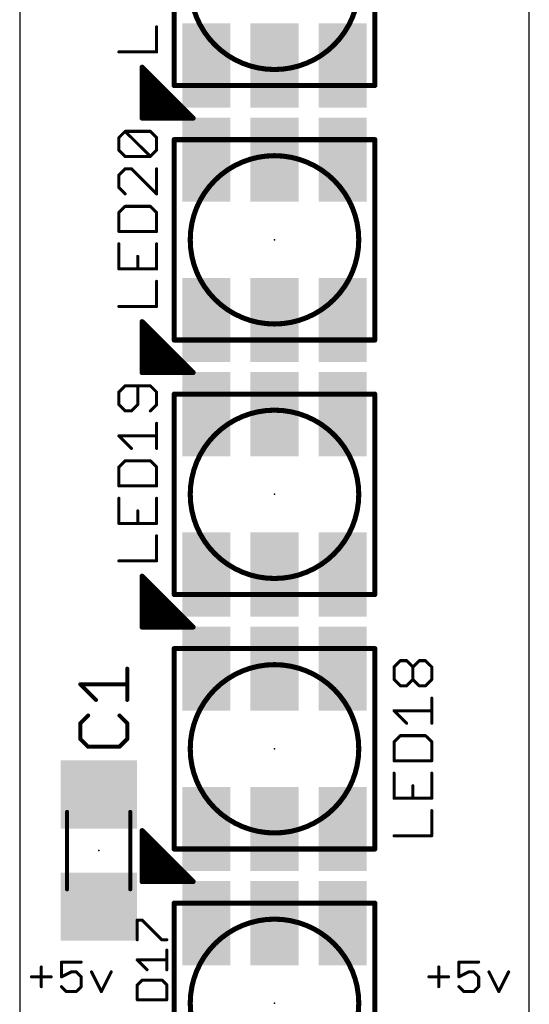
# Model space of a CAD drawing. Extents: x -0.01 to 0.51, y -0.01 to 8.26.
# Tile 6 of 10: x 0 to 0.5, y 4.25 to 5.22. Entities that reach past the tile are written whole.
import ezdxf

# ---------------------------------------------------------------- set-up
doc = ezdxf.new("R2010")
doc.units = 0
for name, color, linetype in [('20', 7, 'CONTINUOUS'), ('21', 253, 'CONTINUOUS'), ('23', 7, 'CONTINUOUS'), ('25', 253, 'CONTINUOUS'), ('29', 253, 'CONTINUOUS'), ('31', 253, 'CONTINUOUS'), ('51', 253, 'CONTINUOUS')]:
    doc.layers.add(name, color=color, linetype=linetype)

# ---------------------------------------------------------------- blocks, each defined once
blk = doc.blocks.new('RECT')
blk.add_solid([(-0.5, -0.5), (0.5, -0.5), (-0.5, 0.5), (0.5, 0.5)])

msp = doc.modelspace()

# ---------------------------------------------------------------- linework, layer by layer
at = {"layer": '20'}
for p, q in [((0, 8.25), (0, 0)), ((0.5, 0), (0.5, 8.25))]:
    msp.add_line(p, q, dxfattribs=at)
at = {"layer": '21', "const_width": 0.005}
for points in [[(0.151575, 5.151575), (0.151575, 5.348425)], [(0.348425, 5.348425), (0.348425, 5.151575)], [(0.1201, 5.1196), (0.1201, 5.1696)], [(0.1201, 5.1696), (0.1701, 5.1196)], [(0.125, 5.1196), (0.125, 5.1647)], [(0.13, 5.1196), (0.13, 5.1597)], [(0.135, 5.1196), (0.135, 5.1547)], [(0.14, 5.1196), (0.14, 5.1497)], [(0.145, 5.1196), (0.145, 5.1447)], [(0.348425, 5.151575), (0.151575, 5.151575)], [(0.15, 5.1196), (0.15, 5.1397)], [(0.155, 5.1196), (0.155, 5.1347)], [(0.16, 5.1196), (0.16, 5.1297)], [(0.165, 5.1196), (0.165, 5.1247)], [(0.1701, 5.1196), (0.1201, 5.1196)], [(0.17, 5.1196), (0.17, 5.1197)], [(0.151575, 4.901575), (0.151575, 5.098425)], [(0.151575, 5.098425), (0.348425, 5.098425)], [(0.348425, 5.098425), (0.348425, 4.901575)], [(0.1201, 4.8696), (0.1201, 4.9196)], [(0.1201, 4.9196), (0.1701, 4.8696)], [(0.125, 4.8696), (0.125, 4.9147)], [(0.13, 4.8696), (0.13, 4.9097)], [(0.135, 4.8696), (0.135, 4.9047)], [(0.348425, 4.901575), (0.151575, 4.901575)], [(0.14, 4.8696), (0.14, 4.8997)], [(0.145, 4.8696), (0.145, 4.8947)], [(0.15, 4.8696), (0.15, 4.8897)], [(0.155, 4.8696), (0.155, 4.8847)], [(0.16, 4.8696), (0.16, 4.8797)], [(0.165, 4.8696), (0.165, 4.8747)], [(0.1701, 4.8696), (0.1201, 4.8696)], [(0.17, 4.8696), (0.17, 4.8697)], [(0.151575, 4.651575), (0.151575, 4.848425)], [(0.151575, 4.848425), (0.348425, 4.848425)], [(0.348425, 4.848425), (0.348425, 4.651575)], [(0.1201, 4.6196), (0.1201, 4.6696)], [(0.1201, 4.6696), (0.1701, 4.6196)], [(0.125, 4.6196), (0.125, 4.6647)], [(0.13, 4.6196), (0.13, 4.6597)], [(0.135, 4.6196), (0.135, 4.6547)], [(0.348425, 4.651575), (0.151575, 4.651575)], [(0.14, 4.6196), (0.14, 4.6497)], [(0.145, 4.6196), (0.145, 4.6447)], [(0.15, 4.6196), (0.15, 4.6397)], [(0.155, 4.6196), (0.155, 4.6347)], [(0.16, 4.6196), (0.16, 4.6297)], [(0.165, 4.6196), (0.165, 4.6247)], [(0.1701, 4.6196), (0.1201, 4.6196)], [(0.17, 4.6196), (0.17, 4.6197)], [(0.151575, 4.401575), (0.151575, 4.598425)], [(0.151575, 4.598425), (0.348425, 4.598425)], [(0.348425, 4.598425), (0.348425, 4.401575)], [(0.1201, 4.3696), (0.1201, 4.4196)], [(0.1201, 4.4196), (0.1701, 4.3696)], [(0.125, 4.3696), (0.125, 4.4147)], [(0.13, 4.3696), (0.13, 4.4097)], [(0.135, 4.3696), (0.135, 4.4047)], [(0.14, 4.3696), (0.14, 4.3997)], [(0.348425, 4.401575), (0.151575, 4.401575)], [(0.145, 4.3696), (0.145, 4.3947)], [(0.15, 4.3696), (0.15, 4.3897)], [(0.155, 4.3696), (0.155, 4.3847)], [(0.16, 4.3696), (0.16, 4.3797)], [(0.1701, 4.3696), (0.1201, 4.3696)], [(0.165, 4.3696), (0.165, 4.3747)], [(0.17, 4.3696), (0.17, 4.3697)], [(0.151575, 4.151575), (0.151575, 4.348425)], [(0.151575, 4.348425), (0.348425, 4.348425)], [(0.348425, 4.348425), (0.348425, 4.151575)]]:
    msp.add_lwpolyline(points, dxfattribs=at)
at = {"layer": '21'}
for points, const_width in [([(0.25, 5.167323, 1), (0.25, 5.332677, 1), (0.25, 5.167323)], 0.005), ([(0.12135, 5.1696, 1), (0.11885, 5.1696)], 0.0025), ([(0.120984, 5.170484, 1), (0.119216, 5.168716)], 0.0025), ([(0.12625, 5.1647, 1), (0.12375, 5.1647)], 0.0025), ([(0.13125, 5.1597, 1), (0.12875, 5.1597)], 0.0025), ([(0.13625, 5.1547, 1), (0.13375, 5.1547)], 0.0025), ([(0.14125, 5.1497, 1), (0.13875, 5.1497)], 0.0025), ([(0.14625, 5.1447, 1), (0.14375, 5.1447)], 0.0025), ([(0.151575, 5.152825, 1), (0.151575, 5.150325)], 0.0025), ([(0.150325, 5.151575, 1), (0.152825, 5.151575)], 0.0025), ([(0.347175, 5.151575, 1), (0.349675, 5.151575)], 0.0025), ([(0.348425, 5.150325, 1), (0.348425, 5.152825)], 0.0025), ([(0.15125, 5.1397, 1), (0.14875, 5.1397)], 0.0025), ([(0.15625, 5.1347, 1), (0.15375, 5.1347)], 0.0025), ([(0.16125, 5.1297, 1), (0.15875, 5.1297)], 0.0025), ([(0.16625, 5.1247, 1), (0.16375, 5.1247)], 0.0025), ([(0.1201, 5.12085, 1), (0.1201, 5.11835)], 0.0025), ([(0.11885, 5.1196, 1), (0.12135, 5.1196)], 0.0025), ([(0.12375, 5.1196, 1), (0.12625, 5.1196)], 0.0025), ([(0.12875, 5.1196, 1), (0.13125, 5.1196)], 0.0025), ([(0.13375, 5.1196, 1), (0.13625, 5.1196)], 0.0025), ([(0.13875, 5.1196, 1), (0.14125, 5.1196)], 0.0025), ([(0.14375, 5.1196, 1), (0.14625, 5.1196)], 0.0025), ([(0.14875, 5.1196, 1), (0.15125, 5.1196)], 0.0025), ([(0.15375, 5.1196, 1), (0.15625, 5.1196)], 0.0025), ([(0.15875, 5.1196, 1), (0.16125, 5.1196)], 0.0025), ([(0.16375, 5.1196, 1), (0.16625, 5.1196)], 0.0025), ([(0.17125, 5.1197, 1), (0.16875, 5.1197)], 0.0025), ([(0.16875, 5.1196, 1), (0.17125, 5.1196)], 0.0025), ([(0.169216, 5.118716, 1), (0.170984, 5.120484)], 0.0025), ([(0.1701, 5.11835, 1), (0.1701, 5.12085)], 0.0025), ([(0.152825, 5.098425, 1), (0.150325, 5.098425)], 0.0025), ([(0.151575, 5.099675, 1), (0.151575, 5.097175)], 0.0025), ([(0.349675, 5.098425, 1), (0.347175, 5.098425)], 0.0025), ([(0.348425, 5.097175, 1), (0.348425, 5.099675)], 0.0025), ([(0.25, 4.917323, 1), (0.25, 5.082677, 1), (0.25, 4.917323)], 0.005), ([(0.12135, 4.9196, 1), (0.11885, 4.9196)], 0.0025), ([(0.120984, 4.920484, 1), (0.119216, 4.918716)], 0.0025), ([(0.12625, 4.9147, 1), (0.12375, 4.9147)], 0.0025), ([(0.13125, 4.9097, 1), (0.12875, 4.9097)], 0.0025), ([(0.13625, 4.9047, 1), (0.13375, 4.9047)], 0.0025), ([(0.151575, 4.902825, 1), (0.151575, 4.900325)], 0.0025), ([(0.348425, 4.900325, 1), (0.348425, 4.902825)], 0.0025), ([(0.14125, 4.8997, 1), (0.13875, 4.8997)], 0.0025), ([(0.14625, 4.8947, 1), (0.14375, 4.8947)], 0.0025), ([(0.150325, 4.901575, 1), (0.152825, 4.901575)], 0.0025), ([(0.347175, 4.901575, 1), (0.349675, 4.901575)], 0.0025), ([(0.15125, 4.8897, 1), (0.14875, 4.8897)], 0.0025), ([(0.15625, 4.8847, 1), (0.15375, 4.8847)], 0.0025), ([(0.16125, 4.8797, 1), (0.15875, 4.8797)], 0.0025), ([(0.16625, 4.8747, 1), (0.16375, 4.8747)], 0.0025), ([(0.1201, 4.87085, 1), (0.1201, 4.86835)], 0.0025), ([(0.11885, 4.8696, 1), (0.12135, 4.8696)], 0.0025), ([(0.12375, 4.8696, 1), (0.12625, 4.8696)], 0.0025), ([(0.12875, 4.8696, 1), (0.13125, 4.8696)], 0.0025), ([(0.13375, 4.8696, 1), (0.13625, 4.8696)], 0.0025), ([(0.13875, 4.8696, 1), (0.14125, 4.8696)], 0.0025), ([(0.14375, 4.8696, 1), (0.14625, 4.8696)], 0.0025), ([(0.14875, 4.8696, 1), (0.15125, 4.8696)], 0.0025), ([(0.15375, 4.8696, 1), (0.15625, 4.8696)], 0.0025), ([(0.15875, 4.8696, 1), (0.16125, 4.8696)], 0.0025), ([(0.16375, 4.8696, 1), (0.16625, 4.8696)], 0.0025), ([(0.17125, 4.8697, 1), (0.16875, 4.8697)], 0.0025), ([(0.16875, 4.8696, 1), (0.17125, 4.8696)], 0.0025), ([(0.169216, 4.868716, 1), (0.170984, 4.870484)], 0.0025), ([(0.1701, 4.86835, 1), (0.1701, 4.87085)], 0.0025), ([(0.152825, 4.848425, 1), (0.150325, 4.848425)], 0.0025), ([(0.151575, 4.849675, 1), (0.151575, 4.847175)], 0.0025), ([(0.349675, 4.848425, 1), (0.347175, 4.848425)], 0.0025), ([(0.348425, 4.847175, 1), (0.348425, 4.849675)], 0.0025), ([(0.25, 4.667323, 1), (0.25, 4.832677, 1), (0.25, 4.667323)], 0.005), ([(0.12135, 4.6696, 1), (0.11885, 4.6696)], 0.0025), ([(0.120984, 4.670484, 1), (0.119216, 4.668716)], 0.0025), ([(0.12625, 4.6647, 1), (0.12375, 4.6647)], 0.0025), ([(0.13125, 4.6597, 1), (0.12875, 4.6597)], 0.0025), ([(0.13625, 4.6547, 1), (0.13375, 4.6547)], 0.0025), ([(0.151575, 4.652825, 1), (0.151575, 4.650325)], 0.0025), ([(0.150325, 4.651575, 1), (0.152825, 4.651575)], 0.0025), ([(0.347175, 4.651575, 1), (0.349675, 4.651575)], 0.0025), ([(0.348425, 4.650325, 1), (0.348425, 4.652825)], 0.0025), ([(0.14125, 4.6497, 1), (0.13875, 4.6497)], 0.0025), ([(0.14625, 4.6447, 1), (0.14375, 4.6447)], 0.0025), ([(0.15125, 4.6397, 1), (0.14875, 4.6397)], 0.0025), ([(0.15625, 4.6347, 1), (0.15375, 4.6347)], 0.0025), ([(0.16125, 4.6297, 1), (0.15875, 4.6297)], 0.0025), ([(0.16625, 4.6247, 1), (0.16375, 4.6247)], 0.0025), ([(0.1201, 4.62085, 1), (0.1201, 4.61835)], 0.0025), ([(0.11885, 4.6196, 1), (0.12135, 4.6196)], 0.0025), ([(0.12375, 4.6196, 1), (0.12625, 4.6196)], 0.0025), ([(0.12875, 4.6196, 1), (0.13125, 4.6196)], 0.0025), ([(0.13375, 4.6196, 1), (0.13625, 4.6196)], 0.0025), ([(0.13875, 4.6196, 1), (0.14125, 4.6196)], 0.0025), ([(0.14375, 4.6196, 1), (0.14625, 4.6196)], 0.0025), ([(0.14875, 4.6196, 1), (0.15125, 4.6196)], 0.0025), ([(0.15375, 4.6196, 1), (0.15625, 4.6196)], 0.0025), ([(0.15875, 4.6196, 1), (0.16125, 4.6196)], 0.0025), ([(0.16375, 4.6196, 1), (0.16625, 4.6196)], 0.0025), ([(0.17125, 4.6197, 1), (0.16875, 4.6197)], 0.0025), ([(0.16875, 4.6196, 1), (0.17125, 4.6196)], 0.0025), ([(0.169216, 4.618716, 1), (0.170984, 4.620484)], 0.0025), ([(0.1701, 4.61835, 1), (0.1701, 4.62085)], 0.0025), ([(0.152825, 4.598425, 1), (0.150325, 4.598425)], 0.0025), ([(0.151575, 4.599675, 1), (0.151575, 4.597175)], 0.0025), ([(0.349675, 4.598425, 1), (0.347175, 4.598425)], 0.0025), ([(0.348425, 4.597175, 1), (0.348425, 4.599675)], 0.0025), ([(0.25, 4.417323, 1), (0.25, 4.582677, 1), (0.25, 4.417323)], 0.005), ([(0.12135, 4.4196, 1), (0.11885, 4.4196)], 0.0025), ([(0.120984, 4.420484, 1), (0.119216, 4.418716)], 0.0025), ([(0.12625, 4.4147, 1), (0.12375, 4.4147)], 0.0025), ([(0.13125, 4.4097, 1), (0.12875, 4.4097)], 0.0025), ([(0.13625, 4.4047, 1), (0.13375, 4.4047)], 0.0025), ([(0.14125, 4.3997, 1), (0.13875, 4.3997)], 0.0025), ([(0.151575, 4.402825, 1), (0.151575, 4.400325)], 0.0025), ([(0.150325, 4.401575, 1), (0.152825, 4.401575)], 0.0025), ([(0.347175, 4.401575, 1), (0.349675, 4.401575)], 0.0025), ([(0.348425, 4.400325, 1), (0.348425, 4.402825)], 0.0025), ([(0.14625, 4.3947, 1), (0.14375, 4.3947)], 0.0025), ([(0.15125, 4.3897, 1), (0.14875, 4.3897)], 0.0025), ([(0.15625, 4.3847, 1), (0.15375, 4.3847)], 0.0025), ([(0.16125, 4.3797, 1), (0.15875, 4.3797)], 0.0025), ([(0.1201, 4.37085, 1), (0.1201, 4.36835)], 0.0025), ([(0.16625, 4.3747, 1), (0.16375, 4.3747)], 0.0025), ([(0.17125, 4.3697, 1), (0.16875, 4.3697)], 0.0025), ([(0.1701, 4.36835, 1), (0.1701, 4.37085)], 0.0025), ([(0.11885, 4.3696, 1), (0.12135, 4.3696)], 0.0025), ([(0.12375, 4.3696, 1), (0.12625, 4.3696)], 0.0025), ([(0.12875, 4.3696, 1), (0.13125, 4.3696)], 0.0025), ([(0.13375, 4.3696, 1), (0.13625, 4.3696)], 0.0025), ([(0.13875, 4.3696, 1), (0.14125, 4.3696)], 0.0025), ([(0.14375, 4.3696, 1), (0.14625, 4.3696)], 0.0025), ([(0.14875, 4.3696, 1), (0.15125, 4.3696)], 0.0025), ([(0.15375, 4.3696, 1), (0.15625, 4.3696)], 0.0025), ([(0.15875, 4.3696, 1), (0.16125, 4.3696)], 0.0025), ([(0.16375, 4.3696, 1), (0.16625, 4.3696)], 0.0025), ([(0.16875, 4.3696, 1), (0.17125, 4.3696)], 0.0025), ([(0.169216, 4.368716, 1), (0.170984, 4.370484)], 0.0025), ([(0.152825, 4.348425, 1), (0.150325, 4.348425)], 0.0025), ([(0.151575, 4.349675, 1), (0.151575, 4.347175)], 0.0025), ([(0.349675, 4.348425, 1), (0.347175, 4.348425)], 0.0025), ([(0.348425, 4.347175, 1), (0.348425, 4.349675)], 0.0025), ([(0.25, 4.167323, 1), (0.25, 4.332677, 1), (0.25, 4.167323)], 0.005)]:
    msp.add_lwpolyline(points, format="xyb", dxfattribs=dict(at, const_width=const_width))
at = {"layer": '23'}
for p in [(0.25, 5), (0.25, 4.75), (0.25, 4.5), (0.0775, 4.4), (0.25, 4.25)]:
    msp.add_point(p, dxfattribs=at)
at = {"layer": '25'}
for points, const_width in [([(0.134327, 5.184571), (0.134327, 5.209259)], 0.003), ([(0.097295, 5.184571), (0.134327, 5.184571)], 0.003), ([(0.097295, 5.100412), (0.103467, 5.106584)], 0.003), ([(0.103467, 5.106584), (0.128155, 5.106584)], 0.003), ([(0.128155, 5.081897), (0.103467, 5.106584)], 0.003), ([(0.128155, 5.106584), (0.134327, 5.100412)], 0.003), ([(0.097295, 5.088069), (0.097295, 5.100412)], 0.003), ([(0.134327, 5.100412), (0.134327, 5.088069)], 0.003), ([(0.103467, 5.081897), (0.097295, 5.088069)], 0.003), ([(0.134327, 5.088069), (0.128155, 5.081897)], 0.003), ([(0.128155, 5.081897), (0.103467, 5.081897)], 0.003), ([(0.103467, 5.069753), (0.097295, 5.063581)], 0.003), ([(0.109639, 5.069753), (0.103467, 5.069753)], 0.003), ([(0.134327, 5.045065), (0.109639, 5.069753)], 0.003), ([(0.134327, 5.069753), (0.134327, 5.045065)], 0.003), ([(0.097295, 5.063581), (0.097295, 5.051237)], 0.003), ([(0.097295, 5.051237), (0.103467, 5.045065)], 0.003), ([(0.103467, 5.032922), (0.097295, 5.02675)], 0.003), ([(0.128155, 5.032922), (0.103467, 5.032922)], 0.003), ([(0.134327, 5.02675), (0.128155, 5.032922)], 0.003), ([(0.097295, 5.02675), (0.097295, 5.008234)], 0.003), ([(0.134327, 5.008234), (0.134327, 5.02675)], 0.003), ([(0.097295, 5.008234), (0.134327, 5.008234)], 0.003), ([(0.097295, 4.99609), (0.097295, 4.971402)], 0.003), ([(0.134327, 4.971402), (0.134327, 4.99609)], 0.003), ([(0.115811, 4.971402), (0.115811, 4.983746)], 0.003), ([(0.097295, 4.971402), (0.134327, 4.971402)], 0.003), ([(0.134327, 4.934571), (0.134327, 4.959259)], 0.003), ([(0.097295, 4.934571), (0.134327, 4.934571)], 0.003), ([(0.103467, 4.856584), (0.097295, 4.850412)], 0.003), ([(0.128155, 4.856584), (0.103467, 4.856584)], 0.003), ([(0.115811, 4.838069), (0.115811, 4.856584)], 0.003), ([(0.134327, 4.850412), (0.128155, 4.856584)], 0.003), ([(0.097295, 4.850412), (0.097295, 4.838069)], 0.003), ([(0.134327, 4.838069), (0.134327, 4.850412)], 0.003), ([(0.097295, 4.838069), (0.103467, 4.831897)], 0.003), ([(0.109639, 4.831897), (0.115811, 4.838069)], 0.003), ([(0.128155, 4.831897), (0.134327, 4.838069)], 0.003), ([(0.103467, 4.831897), (0.109639, 4.831897)], 0.003), ([(0.134327, 4.795065), (0.134327, 4.819753)], 0.003), ([(0.109639, 4.795065), (0.097295, 4.807409)], 0.003), ([(0.097295, 4.807409), (0.134327, 4.807409)], 0.003), ([(0.103467, 4.782922), (0.097295, 4.77675)], 0.003), ([(0.128155, 4.782922), (0.103467, 4.782922)], 0.003), ([(0.134327, 4.77675), (0.128155, 4.782922)], 0.003), ([(0.097295, 4.77675), (0.097295, 4.758234)], 0.003), ([(0.134327, 4.758234), (0.134327, 4.77675)], 0.003), ([(0.097295, 4.758234), (0.134327, 4.758234)], 0.003), ([(0.097295, 4.74609), (0.097295, 4.721402)], 0.003), ([(0.134327, 4.721402), (0.134327, 4.74609)], 0.003), ([(0.115811, 4.721402), (0.115811, 4.733746)], 0.003), ([(0.097295, 4.721402), (0.134327, 4.721402)], 0.003), ([(0.134327, 4.684571), (0.134327, 4.709259)], 0.003), ([(0.097295, 4.684571), (0.134327, 4.684571)], 0.003), ([(0.367295, 4.580412), (0.373467, 4.586584)], 0.003), ([(0.373467, 4.586584), (0.379639, 4.586584)], 0.003), ([(0.379639, 4.586584), (0.385811, 4.580412)], 0.003), ([(0.385811, 4.580412), (0.391983, 4.586584)], 0.003), ([(0.391983, 4.586584), (0.398155, 4.586584)], 0.003), ([(0.398155, 4.586584), (0.404327, 4.580412)], 0.003), ([(0.1055, 4.548039), (0.1055, 4.578732)], 0.004), ([(0.367295, 4.568069), (0.367295, 4.580412)], 0.003), ([(0.385811, 4.568069), (0.385811, 4.580412)], 0.003), ([(0.404327, 4.580412), (0.404327, 4.568069)], 0.003), ([(0.373467, 4.561897), (0.367295, 4.568069)], 0.003), ([(0.385811, 4.568069), (0.379639, 4.561897)], 0.003), ([(0.391983, 4.561897), (0.385811, 4.568069)], 0.003), ([(0.404327, 4.568069), (0.398155, 4.561897)], 0.003), ([(0.074807, 4.548039), (0.059461, 4.563386)], 0.004), ([(0.059461, 4.563386), (0.1055, 4.563386)], 0.004), ([(0.379639, 4.561897), (0.373467, 4.561897)], 0.003), ([(0.398155, 4.561897), (0.391983, 4.561897)], 0.003), ([(0.404327, 4.525065), (0.404327, 4.549753)], 0.003), ([(0.379639, 4.525065), (0.367295, 4.537409)], 0.003), ([(0.367295, 4.537409), (0.404327, 4.537409)], 0.003), ([(0.067134, 4.532693), (0.059461, 4.52502)], 0.004), ([(0.059461, 4.52502), (0.059461, 4.509673)], 0.004), ([(0.1055, 4.52502), (0.097827, 4.532693)], 0.004), ([(0.1055, 4.509673), (0.1055, 4.52502)], 0.004), ([(0.059461, 4.509673), (0.067134, 4.502)], 0.004), ([(0.097827, 4.502), (0.1055, 4.509673)], 0.004), ([(0.373467, 4.512922), (0.367295, 4.50675)], 0.003), ([(0.367295, 4.50675), (0.367295, 4.488234)], 0.003), ([(0.398155, 4.512922), (0.373467, 4.512922)], 0.003), ([(0.404327, 4.50675), (0.398155, 4.512922)], 0.003), ([(0.404327, 4.488234), (0.404327, 4.50675)], 0.003), ([(0.067134, 4.502), (0.097827, 4.502)], 0.004), ([(0.367295, 4.488234), (0.404327, 4.488234)], 0.003), ([(0.367295, 4.47609), (0.367295, 4.451402)], 0.003), ([(0.404327, 4.451402), (0.404327, 4.47609)], 0.003), ([(0.385811, 4.451402), (0.385811, 4.463746)], 0.003), ([(0.367295, 4.451402), (0.404327, 4.451402)], 0.003), ([(0.404327, 4.414571), (0.404327, 4.439259)], 0.003), ([(0.367295, 4.414571), (0.404327, 4.414571)], 0.003), ([(0.115302, 4.312432), (0.115302, 4.331781)], 0.003), ([(0.115302, 4.331781), (0.12014, 4.331781)], 0.003), ([(0.12014, 4.331781), (0.139489, 4.312432)], 0.003), ([(0.139489, 4.312432), (0.144327, 4.312432)], 0.003), ([(0.144327, 4.282966), (0.144327, 4.302316)], 0.003), ([(0.021175, 4.285687), (0.021175, 4.266337)], 0.003), ([(0.060315, 4.290525), (0.040965, 4.290525)], 0.003), ([(0.040965, 4.290525), (0.040965, 4.276012)], 0.003), ([(0.124977, 4.282966), (0.115302, 4.292641)], 0.003), ([(0.115302, 4.292641), (0.144327, 4.292641)], 0.003), ([(0.411175, 4.285687), (0.411175, 4.266337)], 0.003), ([(0.450315, 4.290525), (0.430965, 4.290525)], 0.003), ([(0.430965, 4.290525), (0.430965, 4.276012)], 0.003), ([(0.0115, 4.276012), (0.03085, 4.276012)], 0.003), ([(0.040965, 4.276012), (0.05064, 4.28085)], 0.003), ([(0.05064, 4.28085), (0.055477, 4.28085)], 0.003), ([(0.055477, 4.28085), (0.060315, 4.276012)], 0.003), ([(0.060315, 4.276012), (0.060315, 4.266337)], 0.003), ([(0.07043, 4.28085), (0.080105, 4.2615)], 0.003), ([(0.080105, 4.2615), (0.08978, 4.28085)], 0.003), ([(0.4015, 4.276012), (0.42085, 4.276012)], 0.003), ([(0.430965, 4.276012), (0.44064, 4.28085)], 0.003), ([(0.44064, 4.28085), (0.445477, 4.28085)], 0.003), ([(0.445477, 4.28085), (0.450315, 4.276012)], 0.003), ([(0.450315, 4.276012), (0.450315, 4.266337)], 0.003), ([(0.46043, 4.28085), (0.470105, 4.2615)], 0.003), ([(0.470105, 4.2615), (0.47978, 4.28085)], 0.003), ([(0.045803, 4.2615), (0.040965, 4.266337)], 0.003), ([(0.060315, 4.266337), (0.055477, 4.2615)], 0.003), ([(0.12014, 4.272851), (0.115302, 4.268014)], 0.003), ([(0.115302, 4.268014), (0.115302, 4.253501)], 0.003), ([(0.139489, 4.272851), (0.12014, 4.272851)], 0.003), ([(0.144327, 4.268014), (0.139489, 4.272851)], 0.003), ([(0.144327, 4.253501), (0.144327, 4.268014)], 0.003), ([(0.435803, 4.2615), (0.430965, 4.266337)], 0.003), ([(0.450315, 4.266337), (0.445477, 4.2615)], 0.003), ([(0.055477, 4.2615), (0.045803, 4.2615)], 0.003), ([(0.445477, 4.2615), (0.435803, 4.2615)], 0.003), ([(0.115302, 4.253501), (0.144327, 4.253501)], 0.003)]:
    msp.add_lwpolyline(points, dxfattribs=dict(at, const_width=const_width))
for points, const_width in [([(0.135077, 5.209259, 1), (0.133577, 5.209259)], 0.0015), ([(0.097295, 5.185321, 1), (0.097295, 5.183821)], 0.0015), ([(0.133577, 5.184571, 1), (0.135077, 5.184571)], 0.0015), ([(0.134327, 5.183821, 1), (0.134327, 5.185321)], 0.0015), ([(0.103467, 5.107334, 1), (0.103467, 5.105834)], 0.0015), ([(0.103997, 5.107115, 1), (0.102937, 5.106054)], 0.0015), ([(0.103997, 5.106054, 1), (0.102937, 5.107115)], 0.0015), ([(0.128685, 5.107115, 1), (0.127625, 5.106054)], 0.0015), ([(0.128155, 5.105834, 1), (0.128155, 5.107334)], 0.0015), ([(0.098045, 5.100412, 1), (0.096545, 5.100412)], 0.0015), ([(0.096765, 5.100943, 1), (0.097825, 5.099882)], 0.0015), ([(0.135077, 5.100412, 1), (0.133577, 5.100412)], 0.0015), ([(0.133796, 5.099882, 1), (0.134857, 5.100943)], 0.0015), ([(0.097825, 5.088599, 1), (0.096765, 5.087538)], 0.0015), ([(0.096545, 5.088069, 1), (0.098045, 5.088069)], 0.0015), ([(0.133577, 5.088069, 1), (0.135077, 5.088069)], 0.0015), ([(0.134857, 5.087538, 1), (0.133796, 5.088599)], 0.0015), ([(0.103467, 5.082647, 1), (0.103467, 5.081147)], 0.0015), ([(0.102937, 5.081366, 1), (0.103997, 5.082427)], 0.0015), ([(0.127625, 5.082427, 1), (0.128685, 5.081366)], 0.0015), ([(0.127625, 5.081366, 1), (0.128685, 5.082427)], 0.0015), ([(0.128155, 5.081147, 1), (0.128155, 5.082647)], 0.0015), ([(0.103467, 5.070503, 1), (0.103467, 5.069003)], 0.0015), ([(0.103997, 5.069223, 1), (0.102937, 5.070283)], 0.0015), ([(0.110169, 5.070283, 1), (0.109109, 5.069223)], 0.0015), ([(0.109639, 5.069003, 1), (0.109639, 5.070503)], 0.0015), ([(0.135077, 5.069753, 1), (0.133577, 5.069753)], 0.0015), ([(0.098045, 5.063581, 1), (0.096545, 5.063581)], 0.0015), ([(0.096765, 5.064111, 1), (0.097825, 5.063051)], 0.0015), ([(0.097825, 5.051767, 1), (0.096765, 5.050707)], 0.0015), ([(0.096545, 5.051237, 1), (0.098045, 5.051237)], 0.0015), ([(0.102937, 5.044535, 1), (0.103997, 5.045596)], 0.0015), ([(0.133577, 5.045065, 1), (0.135077, 5.045065)], 0.0015), ([(0.133796, 5.044535, 1), (0.134857, 5.045596)], 0.0015), ([(0.103467, 5.033672, 1), (0.103467, 5.032172)], 0.0015), ([(0.103997, 5.032391, 1), (0.102937, 5.033452)], 0.0015), ([(0.128685, 5.033452, 1), (0.127625, 5.032391)], 0.0015), ([(0.128155, 5.032172, 1), (0.128155, 5.033672)], 0.0015), ([(0.098045, 5.02675, 1), (0.096545, 5.02675)], 0.0015), ([(0.096765, 5.02728, 1), (0.097825, 5.026219)], 0.0015), ([(0.135077, 5.02675, 1), (0.133577, 5.02675)], 0.0015), ([(0.133796, 5.026219, 1), (0.134857, 5.02728)], 0.0015), ([(0.097295, 5.008984, 1), (0.097295, 5.007484)], 0.0015), ([(0.096545, 5.008234, 1), (0.098045, 5.008234)], 0.0015), ([(0.133577, 5.008234, 1), (0.135077, 5.008234)], 0.0015), ([(0.134327, 5.007484, 1), (0.134327, 5.008984)], 0.0015), ([(0.098045, 4.99609, 1), (0.096545, 4.99609)], 0.0015), ([(0.135077, 4.99609, 1), (0.133577, 4.99609)], 0.0015), ([(0.116561, 4.983746, 1), (0.115061, 4.983746)], 0.0015), ([(0.097295, 4.972152, 1), (0.097295, 4.970652)], 0.0015), ([(0.096545, 4.971402, 1), (0.098045, 4.971402)], 0.0015), ([(0.115061, 4.971402, 1), (0.116561, 4.971402)], 0.0015), ([(0.133577, 4.971402, 1), (0.135077, 4.971402)], 0.0015), ([(0.134327, 4.970652, 1), (0.134327, 4.972152)], 0.0015), ([(0.135077, 4.959259, 1), (0.133577, 4.959259)], 0.0015), ([(0.097295, 4.935321, 1), (0.097295, 4.933821)], 0.0015), ([(0.133577, 4.934571, 1), (0.135077, 4.934571)], 0.0015), ([(0.134327, 4.933821, 1), (0.134327, 4.935321)], 0.0015), ([(0.103467, 4.857334, 1), (0.103467, 4.855834)], 0.0015), ([(0.103997, 4.856054, 1), (0.102937, 4.857115)], 0.0015), ([(0.116561, 4.856584, 1), (0.115061, 4.856584)], 0.0015), ([(0.128685, 4.857115, 1), (0.127625, 4.856054)], 0.0015), ([(0.128155, 4.855834, 1), (0.128155, 4.857334)], 0.0015), ([(0.098045, 4.850412, 1), (0.096545, 4.850412)], 0.0015), ([(0.096765, 4.850943, 1), (0.097825, 4.849882)], 0.0015), ([(0.135077, 4.850412, 1), (0.133577, 4.850412)], 0.0015), ([(0.133796, 4.849882, 1), (0.134857, 4.850943)], 0.0015), ([(0.097825, 4.838599, 1), (0.096765, 4.837538)], 0.0015), ([(0.096545, 4.838069, 1), (0.098045, 4.838069)], 0.0015), ([(0.115061, 4.838069, 1), (0.116561, 4.838069)], 0.0015), ([(0.116341, 4.837538, 1), (0.115281, 4.838599)], 0.0015), ([(0.133577, 4.838069, 1), (0.135077, 4.838069)], 0.0015), ([(0.134857, 4.837538, 1), (0.133796, 4.838599)], 0.0015), ([(0.103467, 4.832647, 1), (0.103467, 4.831147)], 0.0015), ([(0.102937, 4.831366, 1), (0.103997, 4.832427)], 0.0015), ([(0.109109, 4.832427, 1), (0.110169, 4.831366)], 0.0015), ([(0.109639, 4.831147, 1), (0.109639, 4.832647)], 0.0015), ([(0.127625, 4.832427, 1), (0.128685, 4.831366)], 0.0015), ([(0.135077, 4.819753, 1), (0.133577, 4.819753)], 0.0015), ([(0.097825, 4.807939, 1), (0.096765, 4.806879)], 0.0015), ([(0.097295, 4.808159, 1), (0.097295, 4.806659)], 0.0015), ([(0.134327, 4.806659, 1), (0.134327, 4.808159)], 0.0015), ([(0.109109, 4.794535, 1), (0.110169, 4.795596)], 0.0015), ([(0.133577, 4.795065, 1), (0.135077, 4.795065)], 0.0015), ([(0.103467, 4.783672, 1), (0.103467, 4.782172)], 0.0015), ([(0.103997, 4.782391, 1), (0.102937, 4.783452)], 0.0015), ([(0.128685, 4.783452, 1), (0.127625, 4.782391)], 0.0015), ([(0.128155, 4.782172, 1), (0.128155, 4.783672)], 0.0015), ([(0.098045, 4.77675, 1), (0.096545, 4.77675)], 0.0015), ([(0.096765, 4.77728, 1), (0.097825, 4.776219)], 0.0015), ([(0.135077, 4.77675, 1), (0.133577, 4.77675)], 0.0015), ([(0.133796, 4.776219, 1), (0.134857, 4.77728)], 0.0015), ([(0.097295, 4.758984, 1), (0.097295, 4.757484)], 0.0015), ([(0.096545, 4.758234, 1), (0.098045, 4.758234)], 0.0015), ([(0.133577, 4.758234, 1), (0.135077, 4.758234)], 0.0015), ([(0.134327, 4.757484, 1), (0.134327, 4.758984)], 0.0015), ([(0.098045, 4.74609, 1), (0.096545, 4.74609)], 0.0015), ([(0.135077, 4.74609, 1), (0.133577, 4.74609)], 0.0015), ([(0.116561, 4.733746, 1), (0.115061, 4.733746)], 0.0015), ([(0.097295, 4.722152, 1), (0.097295, 4.720652)], 0.0015), ([(0.096545, 4.721402, 1), (0.098045, 4.721402)], 0.0015), ([(0.115061, 4.721402, 1), (0.116561, 4.721402)], 0.0015), ([(0.133577, 4.721402, 1), (0.135077, 4.721402)], 0.0015), ([(0.134327, 4.720652, 1), (0.134327, 4.722152)], 0.0015), ([(0.135077, 4.709259, 1), (0.133577, 4.709259)], 0.0015), ([(0.097295, 4.685321, 1), (0.097295, 4.683821)], 0.0015), ([(0.133577, 4.684571, 1), (0.135077, 4.684571)], 0.0015), ([(0.134327, 4.683821, 1), (0.134327, 4.685321)], 0.0015), ([(0.373467, 4.587334, 1), (0.373467, 4.585834)], 0.0015), ([(0.373997, 4.586054, 1), (0.372937, 4.587115)], 0.0015), ([(0.380169, 4.587115, 1), (0.379109, 4.586054)], 0.0015), ([(0.379639, 4.585834, 1), (0.379639, 4.587334)], 0.0015), ([(0.391983, 4.587334, 1), (0.391983, 4.585834)], 0.0015), ([(0.392513, 4.586054, 1), (0.391453, 4.587115)], 0.0015), ([(0.398685, 4.587115, 1), (0.397625, 4.586054)], 0.0015), ([(0.398155, 4.585834, 1), (0.398155, 4.587334)], 0.0015), ([(0.1065, 4.578732, 1), (0.1045, 4.578732)], 0.002), ([(0.368045, 4.580412, 1), (0.366545, 4.580412)], 0.0015), ([(0.366765, 4.580943, 1), (0.367825, 4.579882)], 0.0015), ([(0.386561, 4.580412, 1), (0.385061, 4.580412)], 0.0015), ([(0.385281, 4.580943, 1), (0.386341, 4.579882)], 0.0015), ([(0.385281, 4.579882, 1), (0.386341, 4.580943)], 0.0015), ([(0.405077, 4.580412, 1), (0.403577, 4.580412)], 0.0015), ([(0.403796, 4.579882, 1), (0.404857, 4.580943)], 0.0015), ([(0.367825, 4.568599, 1), (0.366765, 4.567538)], 0.0015), ([(0.366545, 4.568069, 1), (0.368045, 4.568069)], 0.0015), ([(0.386341, 4.568599, 1), (0.385281, 4.567538)], 0.0015), ([(0.385061, 4.568069, 1), (0.386561, 4.568069)], 0.0015), ([(0.386341, 4.567538, 1), (0.385281, 4.568599)], 0.0015), ([(0.403577, 4.568069, 1), (0.405077, 4.568069)], 0.0015), ([(0.404857, 4.567538, 1), (0.403796, 4.568599)], 0.0015), ([(0.060168, 4.564093, 1), (0.058754, 4.562678)], 0.002), ([(0.059461, 4.564386, 1), (0.059461, 4.562386)], 0.002), ([(0.1055, 4.562386, 1), (0.1055, 4.564386)], 0.002), ([(0.373467, 4.562647, 1), (0.373467, 4.561147)], 0.0015), ([(0.372937, 4.561366, 1), (0.373997, 4.562427)], 0.0015), ([(0.379109, 4.562427, 1), (0.380169, 4.561366)], 0.0015), ([(0.379639, 4.561147, 1), (0.379639, 4.562647)], 0.0015), ([(0.391983, 4.562647, 1), (0.391983, 4.561147)], 0.0015), ([(0.391453, 4.561366, 1), (0.392513, 4.562427)], 0.0015), ([(0.397625, 4.562427, 1), (0.398685, 4.561366)], 0.0015), ([(0.398155, 4.561147, 1), (0.398155, 4.562647)], 0.0015), ([(0.0741, 4.547332, 1), (0.075514, 4.548746)], 0.002), ([(0.1045, 4.548039, 1), (0.1065, 4.548039)], 0.002), ([(0.405077, 4.549753, 1), (0.403577, 4.549753)], 0.0015), ([(0.367825, 4.537939, 1), (0.366765, 4.536879)], 0.0015), ([(0.367295, 4.538159, 1), (0.367295, 4.536659)], 0.0015), ([(0.404327, 4.536659, 1), (0.404327, 4.538159)], 0.0015), ([(0.060461, 4.52502, 1), (0.058461, 4.52502)], 0.002), ([(0.067841, 4.531986, 1), (0.066427, 4.5334)], 0.002), ([(0.098534, 4.5334, 1), (0.09712, 4.531986)], 0.002), ([(0.1065, 4.52502, 1), (0.1045, 4.52502)], 0.002), ([(0.058754, 4.525727, 1), (0.060168, 4.524312)], 0.002), ([(0.104793, 4.524312, 1), (0.106207, 4.525727)], 0.002), ([(0.379109, 4.524535, 1), (0.380169, 4.525596)], 0.0015), ([(0.403577, 4.525065, 1), (0.405077, 4.525065)], 0.0015), ([(0.060168, 4.51038, 1), (0.058754, 4.508966)], 0.002), ([(0.058461, 4.509673, 1), (0.060461, 4.509673)], 0.002), ([(0.1045, 4.509673, 1), (0.1065, 4.509673)], 0.002), ([(0.106207, 4.508966, 1), (0.104793, 4.51038)], 0.002), ([(0.368045, 4.50675, 1), (0.366545, 4.50675)], 0.0015), ([(0.366765, 4.50728, 1), (0.367825, 4.506219)], 0.0015), ([(0.373467, 4.513672, 1), (0.373467, 4.512172)], 0.0015), ([(0.373997, 4.512391, 1), (0.372937, 4.513452)], 0.0015), ([(0.398685, 4.513452, 1), (0.397625, 4.512391)], 0.0015), ([(0.398155, 4.512172, 1), (0.398155, 4.513672)], 0.0015), ([(0.405077, 4.50675, 1), (0.403577, 4.50675)], 0.0015), ([(0.403796, 4.506219, 1), (0.404857, 4.50728)], 0.0015), ([(0.067134, 4.503, 1), (0.067134, 4.501)], 0.002), ([(0.066427, 4.501293, 1), (0.067841, 4.502707)], 0.002), ([(0.09712, 4.502707, 1), (0.098534, 4.501293)], 0.002), ([(0.097827, 4.501, 1), (0.097827, 4.503)], 0.002), ([(0.367295, 4.488984, 1), (0.367295, 4.487484)], 0.0015), ([(0.366545, 4.488234, 1), (0.368045, 4.488234)], 0.0015), ([(0.403577, 4.488234, 1), (0.405077, 4.488234)], 0.0015), ([(0.404327, 4.487484, 1), (0.404327, 4.488984)], 0.0015), ([(0.368045, 4.47609, 1), (0.366545, 4.47609)], 0.0015), ([(0.405077, 4.47609, 1), (0.403577, 4.47609)], 0.0015), ([(0.386561, 4.463746, 1), (0.385061, 4.463746)], 0.0015), ([(0.367295, 4.452152, 1), (0.367295, 4.450652)], 0.0015), ([(0.366545, 4.451402, 1), (0.368045, 4.451402)], 0.0015), ([(0.385061, 4.451402, 1), (0.386561, 4.451402)], 0.0015), ([(0.403577, 4.451402, 1), (0.405077, 4.451402)], 0.0015), ([(0.404327, 4.450652, 1), (0.404327, 4.452152)], 0.0015), ([(0.405077, 4.439259, 1), (0.403577, 4.439259)], 0.0015), ([(0.367295, 4.415321, 1), (0.367295, 4.413821)], 0.0015), ([(0.403577, 4.414571, 1), (0.405077, 4.414571)], 0.0015), ([(0.404327, 4.413821, 1), (0.404327, 4.415321)], 0.0015), ([(0.116052, 4.331781, 1), (0.114552, 4.331781)], 0.0015), ([(0.115302, 4.332531, 1), (0.115302, 4.331031)], 0.0015), ([(0.12067, 4.332312, 1), (0.119609, 4.331251)], 0.0015), ([(0.12014, 4.331031, 1), (0.12014, 4.332531)], 0.0015), ([(0.114552, 4.312432, 1), (0.116052, 4.312432)], 0.0015), ([(0.139489, 4.313182, 1), (0.139489, 4.311682)], 0.0015), ([(0.138959, 4.311901, 1), (0.14002, 4.312962)], 0.0015), ([(0.144327, 4.311682, 1), (0.144327, 4.313182)], 0.0015), ([(0.145077, 4.302316, 1), (0.143577, 4.302316)], 0.0015), ([(0.021925, 4.285687, 1), (0.020425, 4.285687)], 0.0015), ([(0.040965, 4.291275, 1), (0.040965, 4.289775)], 0.0015), ([(0.041715, 4.290525, 1), (0.040215, 4.290525)], 0.0015), ([(0.060315, 4.289775, 1), (0.060315, 4.291275)], 0.0015), ([(0.115832, 4.293172, 1), (0.114772, 4.292111)], 0.0015), ([(0.115302, 4.293391, 1), (0.115302, 4.291891)], 0.0015), ([(0.144327, 4.291891, 1), (0.144327, 4.293391)], 0.0015), ([(0.411925, 4.285687, 1), (0.410425, 4.285687)], 0.0015), ([(0.430965, 4.291275, 1), (0.430965, 4.289775)], 0.0015), ([(0.431715, 4.290525, 1), (0.430215, 4.290525)], 0.0015), ([(0.450315, 4.289775, 1), (0.450315, 4.291275)], 0.0015), ([(0.0115, 4.276762, 1), (0.0115, 4.275262)], 0.0015), ([(0.03085, 4.275262, 1), (0.03085, 4.276762)], 0.0015), ([(0.04063, 4.276683, 1), (0.041301, 4.275341)], 0.0015), ([(0.040215, 4.276012, 1), (0.041715, 4.276012)], 0.0015), ([(0.05064, 4.2816, 1), (0.05064, 4.2801)], 0.0015), ([(0.050975, 4.280179, 1), (0.050305, 4.281521)], 0.0015), ([(0.056008, 4.28138, 1), (0.054947, 4.280319)], 0.0015), ([(0.055477, 4.2801, 1), (0.055477, 4.2816)], 0.0015), ([(0.061065, 4.276012, 1), (0.059565, 4.276012)], 0.0015), ([(0.059785, 4.275482, 1), (0.060845, 4.276543)], 0.0015), ([(0.071101, 4.281185, 1), (0.06976, 4.280514)], 0.0015), ([(0.090451, 4.280514, 1), (0.089109, 4.281185)], 0.0015), ([(0.124447, 4.282436, 1), (0.125507, 4.283497)], 0.0015), ([(0.143577, 4.282966, 1), (0.145077, 4.282966)], 0.0015), ([(0.4015, 4.276762, 1), (0.4015, 4.275262)], 0.0015), ([(0.42085, 4.275262, 1), (0.42085, 4.276762)], 0.0015), ([(0.43063, 4.276683, 1), (0.431301, 4.275341)], 0.0015), ([(0.430215, 4.276012, 1), (0.431715, 4.276012)], 0.0015), ([(0.44064, 4.2816, 1), (0.44064, 4.2801)], 0.0015), ([(0.440975, 4.280179, 1), (0.440305, 4.281521)], 0.0015), ([(0.446008, 4.28138, 1), (0.444947, 4.280319)], 0.0015), ([(0.445477, 4.2801, 1), (0.445477, 4.2816)], 0.0015), ([(0.451065, 4.276012, 1), (0.449565, 4.276012)], 0.0015), ([(0.449785, 4.275482, 1), (0.450845, 4.276543)], 0.0015), ([(0.461101, 4.281185, 1), (0.45976, 4.280514)], 0.0015), ([(0.480451, 4.280514, 1), (0.479109, 4.281185)], 0.0015), ([(0.020425, 4.266337, 1), (0.021925, 4.266337)], 0.0015), ([(0.041496, 4.266868, 1), (0.040435, 4.265807)], 0.0015), ([(0.059565, 4.266337, 1), (0.061065, 4.266337)], 0.0015), ([(0.060845, 4.265807, 1), (0.059785, 4.266868)], 0.0015), ([(0.116052, 4.268014, 1), (0.114552, 4.268014)], 0.0015), ([(0.114772, 4.268544, 1), (0.115832, 4.267483)], 0.0015), ([(0.12014, 4.273601, 1), (0.12014, 4.272101)], 0.0015), ([(0.12067, 4.272321, 1), (0.119609, 4.273381)], 0.0015), ([(0.14002, 4.273381, 1), (0.138959, 4.272321)], 0.0015), ([(0.139489, 4.272101, 1), (0.139489, 4.273601)], 0.0015), ([(0.145077, 4.268014, 1), (0.143577, 4.268014)], 0.0015), ([(0.143796, 4.267483, 1), (0.144857, 4.268544)], 0.0015), ([(0.410425, 4.266337, 1), (0.411925, 4.266337)], 0.0015), ([(0.431496, 4.266868, 1), (0.430435, 4.265807)], 0.0015), ([(0.449565, 4.266337, 1), (0.451065, 4.266337)], 0.0015), ([(0.450845, 4.265807, 1), (0.449785, 4.266868)], 0.0015), ([(0.045803, 4.26225, 1), (0.045803, 4.26075)], 0.0015), ([(0.045272, 4.26097, 1), (0.046333, 4.26203)], 0.0015), ([(0.054947, 4.26203, 1), (0.056008, 4.26097)], 0.0015), ([(0.055477, 4.26075, 1), (0.055477, 4.26225)], 0.0015), ([(0.079434, 4.261835, 1), (0.080776, 4.261165)], 0.0015), ([(0.079434, 4.261165, 1), (0.080776, 4.261835)], 0.0015), ([(0.435803, 4.26225, 1), (0.435803, 4.26075)], 0.0015), ([(0.435272, 4.26097, 1), (0.436333, 4.26203)], 0.0015), ([(0.444947, 4.26203, 1), (0.446008, 4.26097)], 0.0015), ([(0.445477, 4.26075, 1), (0.445477, 4.26225)], 0.0015), ([(0.469434, 4.261835, 1), (0.470776, 4.261165)], 0.0015), ([(0.469434, 4.261165, 1), (0.470776, 4.261835)], 0.0015), ([(0.115302, 4.254251, 1), (0.115302, 4.252751)], 0.0015), ([(0.114552, 4.253501, 1), (0.116052, 4.253501)], 0.0015), ([(0.143577, 4.253501, 1), (0.145077, 4.253501)], 0.0015), ([(0.144327, 4.252751, 1), (0.144327, 4.254251)], 0.0015)]:
    msp.add_lwpolyline(points, format="xyb", dxfattribs=dict(at, const_width=const_width))
at = {"layer": '51', "const_width": 0.004}
for points in [[(0.046516, 4.362008), (0.046516, 4.437992)], [(0.108484, 4.362008), (0.108484, 4.437992)]]:
    msp.add_lwpolyline(points, dxfattribs=at)
at = {"layer": '51', "const_width": 0.002}
for points in [[(0.047516, 4.437992, 1), (0.045516, 4.437992)], [(0.109484, 4.437992, 1), (0.107484, 4.437992)], [(0.045516, 4.362008, 1), (0.047516, 4.362008)], [(0.107484, 4.362008, 1), (0.109484, 4.362008)]]:
    msp.add_lwpolyline(points, format="xyb", dxfattribs=at)

# ---------------------------------------------------------------- block references
at = {"layer": '29', "rotation": 90}
for p, xscale, yscale in [((0.183071, 5.17126), 0.08274, 0.047307), ((0.25, 5.17126), 0.08274, 0.047307), ((0.316929, 5.17126), 0.08274, 0.047307), ((0.183071, 5.07874), 0.08274, 0.047307), ((0.25, 5.07874), 0.08274, 0.047307), ((0.316929, 5.07874), 0.08274, 0.047307), ((0.183071, 4.92126), 0.08274, 0.047307), ((0.25, 4.92126), 0.08274, 0.047307), ((0.316929, 4.92126), 0.08274, 0.047307), ((0.183071, 4.82874), 0.08274, 0.047307), ((0.25, 4.82874), 0.08274, 0.047307), ((0.316929, 4.82874), 0.08274, 0.047307), ((0.183071, 4.67126), 0.08274, 0.047307), ((0.25, 4.67126), 0.08274, 0.047307), ((0.316929, 4.67126), 0.08274, 0.047307), ((0.183071, 4.57874), 0.08274, 0.047307), ((0.25, 4.57874), 0.08274, 0.047307), ((0.316929, 4.57874), 0.08274, 0.047307), ((0.0775, 4.455118), 0.066992, 0.074866), ((0.183071, 4.42126), 0.08274, 0.047307), ((0.25, 4.42126), 0.08274, 0.047307), ((0.316929, 4.42126), 0.08274, 0.047307), ((0.0775, 4.344882), 0.066992, 0.074866), ((0.183071, 4.32874), 0.08274, 0.047307), ((0.25, 4.32874), 0.08274, 0.047307), ((0.316929, 4.32874), 0.08274, 0.047307)]:
    msp.add_blockref('RECT', p, dxfattribs=dict(at, xscale=xscale, yscale=yscale))
at = {"layer": '31', "rotation": 90}
for p, xscale, yscale in [((0.183071, 5.17126), 0.07874, 0.043307), ((0.25, 5.17126), 0.07874, 0.043307), ((0.316929, 5.17126), 0.07874, 0.043307), ((0.183071, 5.07874), 0.07874, 0.043307), ((0.25, 5.07874), 0.07874, 0.043307), ((0.316929, 5.07874), 0.07874, 0.043307), ((0.183071, 4.92126), 0.07874, 0.043307), ((0.25, 4.92126), 0.07874, 0.043307), ((0.316929, 4.92126), 0.07874, 0.043307), ((0.183071, 4.82874), 0.07874, 0.043307), ((0.25, 4.82874), 0.07874, 0.043307), ((0.316929, 4.82874), 0.07874, 0.043307), ((0.183071, 4.67126), 0.07874, 0.043307), ((0.25, 4.67126), 0.07874, 0.043307), ((0.316929, 4.67126), 0.07874, 0.043307), ((0.183071, 4.57874), 0.07874, 0.043307), ((0.25, 4.57874), 0.07874, 0.043307), ((0.316929, 4.57874), 0.07874, 0.043307), ((0.0775, 4.455118), 0.062992, 0.070866), ((0.183071, 4.42126), 0.07874, 0.043307), ((0.25, 4.42126), 0.07874, 0.043307), ((0.316929, 4.42126), 0.07874, 0.043307), ((0.0775, 4.344882), 0.062992, 0.070866), ((0.183071, 4.32874), 0.07874, 0.043307), ((0.25, 4.32874), 0.07874, 0.043307), ((0.316929, 4.32874), 0.07874, 0.043307)]:
    msp.add_blockref('RECT', p, dxfattribs=dict(at, xscale=xscale, yscale=yscale))
at = {"layer": '51', "xscale": 0.029531, "yscale": 0.066929, "rotation": 90}
for p in [(0.077465, 4.452234), (0.077535, 4.347766)]:
    msp.add_blockref('RECT', p, dxfattribs=at)

doc.saveas('drawing.dxf')
